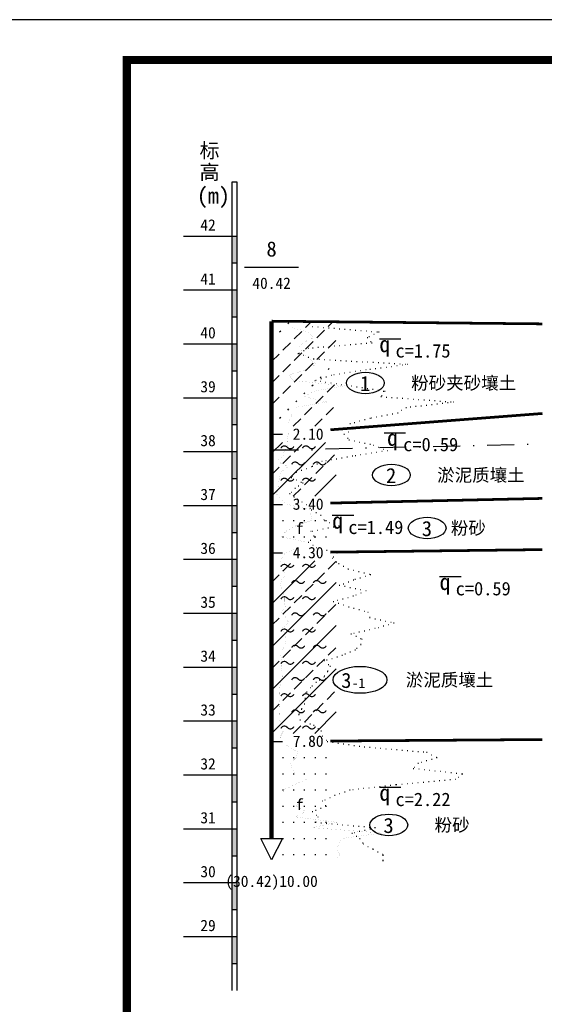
# Model space of a CAD drawing. Header units: millimetres. Extents: x 65530 to 130460, y -103607 to -18875.
# Tile 46 of 73: x 86395 to 87368, y -46923 to -45096. Entities that reach past the tile are written whole.
import ezdxf
from ezdxf.enums import TextEntityAlignment as Align

# ---------------------------------------------------------------- set-up
doc = ezdxf.new("R2010")
doc.units = ezdxf.units.MM
doc.header["$LTSCALE"] = 0.5
for name, color, linetype in [('1', 7, 'Continuous'), ('10', 7, 'Continuous'), ('11', 1, 'Continuous'), ('2', 7, 'Continuous'), ('3', 3, 'Continuous')]:
    doc.layers.add(name, color=color, linetype=linetype)
doc.styles.add('宋体', font='txt')

msp = doc.modelspace()

# ---------------------------------------------------------------- linework, layer by layer
at = {"color": 251}
for p, q in [((86892.25, -45660.24), (86894.25, -45658.24)), ((86925.25, -45667.24), (86937.25, -45655.24)), ((86967.25, -45665.24), (86977.25, -45655.24)), ((86877.25, -45675.24), (86879.25, -45673.24)), ((86904.25, -45688.24), (86918.25, -45674.24)), ((86946.25, -45686.24), (86960.25, -45672.24)), ((86862.25, -45690.24), (86864.25, -45688.24)), ((86883.25, -45709.24), (86897.25, -45695.24)), ((86925.25, -45707.24), (86939.25, -45693.24)), ((86967.25, -45705.24), (86981.25, -45691.24)), ((86862.25, -45730.24), (86876.25, -45716.24)), ((86904.25, -45728.24), (86918.25, -45714.24)), ((86946.25, -45726.24), (86960.25, -45712.24)), ((86883.25, -45749.24), (86897.25, -45735.24)), ((86925.25, -45747.24), (86939.25, -45733.24)), ((86862.25, -45770.24), (86876.25, -45756.24)), ((86904.25, -45768.24), (86918.25, -45754.24)), ((86967.25, -45745.24), (86969.25, -45743.24)), ((86883.25, -45789.24), (86897.25, -45775.24)), ((86937.25, -45775.24), (86939.25, -45773.24)), ((86952.25, -45760.24), (86954.25, -45758.24)), ((86965.25, -45787.24), (86979.25, -45773.24)), ((86922.25, -45790.24), (86924.25, -45788.24)), ((86862.25, -45810.24), (86876.25, -45796.24)), ((86907.25, -45805.24), (86909.25, -45803.24)), ((86944.25, -45808.24), (86958.25, -45794.24)), ((86892.25, -45820.24), (86894.25, -45818.24)), ((86923.25, -45829.24), (86937.25, -45815.24)), ((86963.25, -45829.24), (86977.25, -45815.24)), ((86862.25, -45850.24), (86864.25, -45848.24)), ((86877.25, -45835.24), (86879.25, -45833.24)), ((86902.25, -45850.24), (86916.25, -45836.24)), ((86942.25, -45850.24), (86956.25, -45836.24)), ((86862.25, -45980.24), (86962.25, -45880.24)), ((86862.25, -45900.24), (86882.25, -45880.24)), ((86904.25, -45898.24), (86918.25, -45884.24)), ((86965.25, -45917.24), (86979.25, -45903.24)), ((86883.25, -45919.24), (86897.25, -45905.24)), ((86862.25, -45940.24), (86876.25, -45926.24)), ((86944.25, -45938.24), (86958.25, -45924.24)), ((86923.25, -45959.24), (86937.25, -45945.24)), ((86942.25, -45980.24), (86982.25, -45940.24)), ((86902.25, -45980.24), (86916.25, -45966.24)), ((86882.25, -46025.24), (86884.25, -46025.24)), ((86902.25, -46025.24), (86904.25, -46025.24)), ((86922.25, -46025.24), (86924.25, -46025.24)), ((86942.25, -46025.24), (86944.25, -46025.24)), ((86962.25, -46025.24), (86964.25, -46025.24)), ((86882.25, -46055.24), (86884.25, -46055.24)), ((86902.25, -46055.24), (86904.25, -46055.24)), ((86922.25, -46055.24), (86924.25, -46055.24)), ((86942.25, -46055.24), (86944.25, -46055.24)), ((86962.25, -46055.24), (86964.25, -46055.24)), ((86862.25, -46180.24), (86942.25, -46100.24)), ((86862.25, -46100.24), (86862.25, -46100.24)), ((86967.25, -46115.24), (86981.25, -46101.24)), ((86883.25, -46119.24), (86897.25, -46105.24)), ((86946.25, -46136.24), (86960.25, -46122.24)), ((86862.25, -46140.24), (86876.25, -46126.24)), ((86862.25, -46260.24), (86982.25, -46140.24)), ((86925.25, -46157.24), (86939.25, -46143.24)), ((86904.25, -46178.24), (86918.25, -46164.24)), ((86883.25, -46199.24), (86897.25, -46185.24)), ((86967.25, -46195.24), (86981.25, -46181.24)), ((86862.25, -46220.24), (86876.25, -46206.24)), ((86946.25, -46216.24), (86960.25, -46202.24)), ((86862.25, -46340.24), (86982.25, -46220.24)), ((86925.25, -46237.24), (86939.25, -46223.24)), ((86904.25, -46258.24), (86918.25, -46244.24)), ((86883.25, -46279.24), (86897.25, -46265.24)), ((86967.25, -46275.24), (86981.25, -46261.24)), ((86862.25, -46300.24), (86876.25, -46286.24)), ((86946.25, -46296.24), (86960.25, -46282.24)), ((86862.25, -46420.24), (86982.25, -46300.24)), ((86925.25, -46317.24), (86939.25, -46303.24)), ((86904.25, -46338.24), (86918.25, -46324.24)), ((86883.25, -46359.24), (86897.25, -46345.24)), ((86965.25, -46357.24), (86979.25, -46343.24)), ((86862.25, -46380.24), (86876.25, -46366.24)), ((86944.25, -46378.24), (86958.25, -46364.24)), ((86923.25, -46399.24), (86937.25, -46385.24)), ((86942.25, -46420.24), (86982.25, -46380.24)), ((86902.25, -46420.24), (86916.25, -46406.24)), ((86882.25, -46465.24), (86884.25, -46465.24)), ((86902.25, -46465.24), (86904.25, -46465.24)), ((86922.25, -46465.24), (86924.25, -46465.24)), ((86942.25, -46465.24), (86944.25, -46465.24)), ((86962.25, -46465.24), (86964.25, -46465.24)), ((86882.25, -46495.24), (86884.25, -46495.24)), ((86902.25, -46495.24), (86904.25, -46495.24)), ((86922.25, -46495.24), (86924.25, -46495.24)), ((86942.25, -46495.24), (86944.25, -46495.24)), ((86962.25, -46495.24), (86964.25, -46495.24)), ((86882.25, -46525.24), (86884.25, -46525.24)), ((86902.25, -46525.24), (86904.25, -46525.24)), ((86922.25, -46525.24), (86924.25, -46525.24)), ((86942.25, -46525.24), (86944.25, -46525.24)), ((86962.25, -46525.24), (86964.25, -46525.24)), ((86882.25, -46555.24), (86884.25, -46555.24)), ((86902.25, -46555.24), (86904.25, -46555.24)), ((86922.25, -46555.24), (86924.25, -46555.24)), ((86942.25, -46555.24), (86944.25, -46555.24)), ((86962.25, -46555.24), (86964.25, -46555.24)), ((86882.25, -46585.24), (86884.25, -46585.24)), ((86902.25, -46585.24), (86904.25, -46585.24)), ((86922.25, -46585.24), (86924.25, -46585.24)), ((86942.25, -46585.24), (86944.25, -46585.24)), ((86962.25, -46585.24), (86964.25, -46585.24)), ((86882.25, -46615.24), (86884.25, -46615.24)), ((86902.25, -46615.24), (86904.25, -46615.24)), ((86922.25, -46615.24), (86924.25, -46615.24)), ((86942.25, -46615.24), (86944.25, -46615.24)), ((86962.25, -46615.24), (86964.25, -46615.24)), ((86882.25, -46645.24), (86884.25, -46645.24)), ((86902.25, -46645.24), (86904.25, -46645.24)), ((86922.25, -46645.24), (86924.25, -46645.24)), ((86942.25, -46645.24), (86944.25, -46645.24)), ((86962.25, -46645.24), (86964.25, -46645.24))]:
    msp.add_line(p, q, dxfattribs=at)
at = {"color": 0}
msp.add_lwpolyline([(86218.76, -49550.72), (92518.76, -49550.72), (92518.76, -45095.72), (86218.76, -45095.72)], close=True, dxfattribs=at)
at = {"color": 0, "const_width": 15}
msp.add_lwpolyline([(86593.76, -49475.72), (92443.76, -49475.72), (92443.76, -45170.72), (86593.76, -45170.72)], close=True, dxfattribs=at)
at = {"layer": '1', "color": 251}
for p, q in [((86798.66, -45397.24), (86788.66, -45397.24)), ((86788.66, -45397.24), (86788.66, -46897.24)), ((86798.66, -46897.24), (86798.66, -45397.24)), ((86698.66, -45497.24), (86798.66, -45497.24)), ((86788.66, -45547.24), (86798.66, -45547.24)), ((86812.25, -45555.24), (86912.25, -45555.24)), ((86698.66, -45597.24), (86798.66, -45597.24)), ((86788.66, -45647.24), (86798.66, -45647.24)), ((86698.66, -45697.24), (86798.66, -45697.24)), ((86788.66, -45747.24), (86798.66, -45747.24)), ((86698.66, -45797.24), (86798.66, -45797.24)), ((86788.66, -45847.24), (86798.66, -45847.24)), ((86698.66, -45897.24), (86798.66, -45897.24)), ((86788.66, -45947.24), (86798.66, -45947.24)), ((86698.66, -45997.24), (86798.66, -45997.24)), ((86788.66, -46047.24), (86798.66, -46047.24)), ((86698.66, -46097.24), (86798.66, -46097.24)), ((86788.66, -46147.24), (86798.66, -46147.24)), ((86698.66, -46197.24), (86798.66, -46197.24)), ((86788.66, -46247.24), (86798.66, -46247.24)), ((86698.66, -46297.24), (86798.66, -46297.24)), ((86788.66, -46347.24), (86798.66, -46347.24)), ((86698.66, -46397.24), (86798.66, -46397.24)), ((86788.66, -46447.24), (86798.66, -46447.24)), ((86698.66, -46497.24), (86798.66, -46497.24)), ((86788.66, -46547.24), (86798.66, -46547.24)), ((86698.66, -46597.24), (86798.66, -46597.24)), ((86842.25, -46615.24), (86882.25, -46615.24)), ((86862.25, -46655.24), (86842.25, -46615.24)), ((86882.25, -46615.24), (86862.25, -46655.24)), ((86788.66, -46647.24), (86798.66, -46647.24)), ((86698.66, -46697.24), (86798.66, -46697.24)), ((86788.66, -46747.24), (86798.66, -46747.24)), ((86698.66, -46797.24), (86798.66, -46797.24)), ((86788.66, -46847.24), (86798.66, -46847.24))]:
    msp.add_line(p, q, dxfattribs=at)
at = {"layer": '1', "color": 251, "const_width": 8}
msp.add_lwpolyline([(86862.25, -45655.24), (86862.25, -46615.24)], dxfattribs=at)
at = {"layer": '1', "color": 251}
for points in [[(86788.66, -45497.24), (86798.66, -45497.24), (86788.66, -45547.24), (86798.66, -45547.24)], [(86788.66, -45597.24), (86798.66, -45597.24), (86788.66, -45647.24), (86798.66, -45647.24)], [(86788.66, -45697.24), (86798.66, -45697.24), (86788.66, -45747.24), (86798.66, -45747.24)], [(86788.66, -45797.24), (86798.66, -45797.24), (86788.66, -45847.24), (86798.66, -45847.24)], [(86788.66, -45897.24), (86798.66, -45897.24), (86788.66, -45947.24), (86798.66, -45947.24)], [(86788.66, -45997.24), (86798.66, -45997.24), (86788.66, -46047.24), (86798.66, -46047.24)], [(86788.66, -46097.24), (86798.66, -46097.24), (86788.66, -46147.24), (86798.66, -46147.24)], [(86788.66, -46197.24), (86798.66, -46197.24), (86788.66, -46247.24), (86798.66, -46247.24)], [(86788.66, -46297.24), (86798.66, -46297.24), (86788.66, -46347.24), (86798.66, -46347.24)], [(86788.66, -46397.24), (86798.66, -46397.24), (86788.66, -46447.24), (86798.66, -46447.24)], [(86788.66, -46497.24), (86798.66, -46497.24), (86788.66, -46547.24), (86798.66, -46547.24)], [(86788.66, -46597.24), (86798.66, -46597.24), (86788.66, -46647.24), (86798.66, -46647.24)], [(86788.66, -46697.24), (86798.66, -46697.24), (86788.66, -46747.24), (86798.66, -46747.24)], [(86788.66, -46797.24), (86798.66, -46797.24), (86788.66, -46847.24), (86798.66, -46847.24)]]:
    msp.add_solid(points, dxfattribs=at)
at = {"layer": '10', "color": 251}
for p, q in [((87262.25, -45885.44), (87312.25, -45884.34)), ((87336.25, -45883.81), (87338.25, -45883.81)), ((86862.25, -45894.24), (86912.25, -45893.14)), ((86862.25, -45894.24), (86912.25, -45894.24)), ((86936.25, -45892.61), (86938.25, -45892.61)), ((86936.25, -45894.24), (86938.25, -45894.24)), ((86962.25, -45892.04), (87012.25, -45890.94)), ((87036.25, -45890.41), (87038.25, -45890.41)), ((87062.25, -45889.84), (87112.25, -45888.74)), ((87136.25, -45888.21), (87138.25, -45888.21)), ((87162.25, -45887.64), (87212.25, -45886.54)), ((87236.25, -45886.01), (87238.25, -45886.01))]:
    msp.add_line(p, q, dxfattribs=at)
at = {"layer": '11', "color": 251}
for p, q in [((86937.92, -45665.24), (86938.92, -45665.24)), ((86947.89, -45666.05), (86948.89, -45666.05)), ((86957.85, -45666.86), (86958.85, -45666.86)), ((86967.82, -45667.67), (86968.82, -45667.67)), ((86977.79, -45668.48), (86978.79, -45668.48)), ((86987.75, -45669.29), (86988.75, -45669.29)), ((86997.72, -45670.1), (86998.72, -45670.1)), ((87007.69, -45670.92), (87008.69, -45670.92)), ((87017.66, -45671.73), (87018.66, -45671.73)), ((87027.62, -45672.54), (87028.62, -45672.54)), ((87037.59, -45673.35), (87038.59, -45673.35)), ((87042.81, -45683.73), (87043.81, -45683.73)), ((87047.56, -45674.16), (87048.56, -45674.16)), ((87051.86, -45679.49), (87052.86, -45679.49)), ((87057.52, -45674.97), (87058.52, -45674.97)), ((87060.92, -45675.24), (87061.92, -45675.24)), ((86968.21, -45702.04), (86969.21, -45702.04)), ((86978.17, -45701.19), (86979.17, -45701.19)), ((86988.13, -45700.34), (86989.13, -45700.34)), ((86998.1, -45699.49), (86999.1, -45699.49)), ((87008.06, -45698.64), (87009.06, -45698.64)), ((87018.03, -45697.79), (87019.03, -45697.79)), ((87027.99, -45696.94), (87028.99, -45696.94)), ((87037.95, -45696.09), (87038.95, -45696.09)), ((87039.58, -45685.24), (87040.58, -45685.24)), ((87045.99, -45692.93), (87046.99, -45692.93)), ((87047.92, -45695.24), (87048.92, -45695.24)), ((87062.25, -45687.75), (87102.25, -45687.75)), ((86911.25, -45715.24), (86912.25, -45715.24)), ((86912.82, -45714.43), (86913.82, -45714.43)), ((86920.71, -45718.5), (86921.71, -45718.5)), ((86921.7, -45709.84), (86922.7, -45709.84)), ((86930.58, -45705.24), (86931.58, -45705.24)), ((86938.32, -45704.58), (86939.32, -45704.58)), ((86948.28, -45703.73), (86949.28, -45703.73)), ((86958.24, -45702.89), (86959.24, -45702.89)), ((86930.16, -45721.76), (86931.16, -45721.76)), ((86939.61, -45725.02), (86940.61, -45725.02)), ((86940.25, -45725.24), (86941.25, -45725.24)), ((86950.24, -45725.82), (86951.24, -45725.82)), ((86960.22, -45726.39), (86961.22, -45726.39)), ((86970.2, -45726.96), (86971.2, -45726.96)), ((86980.19, -45727.54), (86981.19, -45727.54)), ((86990.17, -45728.11), (86991.17, -45728.11)), ((87000.15, -45728.69), (87001.15, -45728.69)), ((87010.14, -45729.26), (87011.14, -45729.26)), ((87020.12, -45729.83), (87021.12, -45729.83)), ((87030.1, -45730.41), (87031.1, -45730.41)), ((87040.09, -45730.98), (87041.09, -45730.98)), ((87050.07, -45731.55), (87051.07, -45731.55)), ((87060.05, -45732.13), (87061.05, -45732.13)), ((87070.04, -45732.7), (87071.04, -45732.7)), ((87080.02, -45733.28), (87081.02, -45733.28)), ((87090, -45733.85), (87091, -45733.85)), ((87094.42, -45737.81), (87095.42, -45737.81)), ((87099.99, -45734.42), (87100.99, -45734.42)), ((87104.33, -45736.53), (87105.33, -45736.53)), ((87109.97, -45735), (87110.97, -45735)), ((87114.25, -45735.24), (87115.25, -45735.24)), ((86972.58, -45755.24), (86973.58, -45755.24)), ((86977.63, -45754.46), (86978.63, -45754.46)), ((86987.51, -45752.92), (86988.51, -45752.92)), ((86997.39, -45751.39), (86998.39, -45751.39)), ((87007.27, -45749.85), (87008.27, -45749.85)), ((87017.16, -45748.31), (87018.16, -45748.31)), ((87027.04, -45746.78), (87028.04, -45746.78)), ((87036.92, -45745.24), (87037.92, -45745.24)), ((87044.83, -45744.22), (87045.83, -45744.22)), ((87054.75, -45742.94), (87055.75, -45742.94)), ((87064.66, -45741.66), (87065.66, -45741.66)), ((87074.58, -45740.37), (87075.58, -45740.37)), ((87084.5, -45739.09), (87085.5, -45739.09)), ((86942.25, -45765.24), (86943.25, -45765.24)), ((86944.09, -45764.64), (86945.09, -45764.64)), ((86952.15, -45766.7), (86953.15, -45766.7)), ((86953.59, -45761.5), (86954.59, -45761.5)), ((86962.04, -45768.15), (86963.04, -45768.15)), ((86963.09, -45758.37), (86964.09, -45758.37)), ((86971.93, -45769.61), (86972.93, -45769.61)), ((86981.83, -45771.06), (86982.83, -45771.06)), ((86991.72, -45772.52), (86992.72, -45772.52)), ((87001.61, -45773.97), (87002.61, -45773.97)), ((87010.25, -45775.24), (87011.25, -45775.24)), ((87020.12, -45776.84), (87021.12, -45776.84)), ((87029.99, -45778.44), (87030.99, -45778.44)), ((87039.86, -45780.05), (87040.86, -45780.05)), ((87049.74, -45781.65), (87050.74, -45781.65)), ((87059.61, -45783.25), (87060.61, -45783.25)), ((87066.18, -45793.44), (87067.18, -45793.44)), ((87069.48, -45784.85), (87070.48, -45784.85)), ((87071.92, -45785.24), (87072.92, -45785.24)), ((87064.92, -45795.24), (87065.92, -45795.24)), ((87074.89, -45795.99), (87075.89, -45795.99)), ((87084.86, -45796.73), (87085.86, -45796.73)), ((87094.83, -45797.48), (87095.83, -45797.48)), ((87104.81, -45798.22), (87105.81, -45798.22)), ((87114.78, -45798.96), (87115.78, -45798.96)), ((87124.75, -45799.71), (87125.75, -45799.71)), ((87134.72, -45800.45), (87135.72, -45800.45)), ((87144.7, -45801.2), (87145.7, -45801.2)), ((87149.24, -45810.93), (87150.24, -45810.93)), ((87154.67, -45801.94), (87155.67, -45801.94)), ((87159.18, -45809.79), (87160.18, -45809.79)), ((87164.64, -45802.68), (87165.64, -45802.68)), ((87169.11, -45808.66), (87170.11, -45808.66)), ((87174.61, -45803.43), (87175.61, -45803.43)), ((87179.05, -45807.52), (87180.05, -45807.52)), ((87184.59, -45804.17), (87185.59, -45804.17)), ((87188.98, -45806.38), (87189.98, -45806.38)), ((87194.56, -45804.92), (87195.56, -45804.92)), ((87198.92, -45805.24), (87199.92, -45805.24)), ((87076.29, -45829.07), (87077.29, -45829.07)), ((87086.1, -45827.16), (87087.1, -45827.16)), ((87095.92, -45825.24), (87096.92, -45825.24)), ((87103.16, -45820.62), (87104.16, -45820.62)), ((87111.58, -45815.24), (87112.58, -45815.24)), ((87119.44, -45814.34), (87120.44, -45814.34)), ((87129.37, -45813.21), (87130.37, -45813.21)), ((87139.31, -45812.07), (87140.31, -45812.07)), ((87007.58, -45845.24), (87008.58, -45845.24)), ((87015.62, -45843.07), (87016.62, -45843.07)), ((87025.28, -45840.46), (87026.28, -45840.46)), ((87034.93, -45837.85), (87035.93, -45837.85)), ((87044.58, -45835.24), (87045.58, -45835.24)), ((87046.84, -45834.8), (87047.84, -45834.8)), ((87056.66, -45832.89), (87057.66, -45832.89)), ((87066.47, -45830.98), (87067.47, -45830.98)), ((86996.58, -45865.24), (86997.58, -45865.24)), ((87004.1, -45860.54), (87005.1, -45860.54)), ((87012.06, -45854.19), (87013.06, -45854.19)), ((87012.58, -45855.24), (87013.58, -45855.24)), ((87071.04, -45862.75), (87111.04, -45862.75)), ((87003.27, -45872.68), (87004.27, -45872.68)), ((87005.58, -45875.24), (87006.58, -45875.24)), ((87015.35, -45877.38), (87016.35, -45877.38)), ((87025.12, -45879.52), (87026.12, -45879.52)), ((87034.89, -45881.66), (87035.89, -45881.66)), ((87044.66, -45883.8), (87045.66, -45883.8)), ((87027.17, -45902.88), (87028.17, -45902.88)), ((87037.05, -45901.36), (87038.05, -45901.36)), ((87046.94, -45899.83), (87047.94, -45899.83)), ((87051.25, -45885.24), (87052.25, -45885.24)), ((87056.82, -45898.3), (87057.82, -45898.3)), ((87060.55, -45888.91), (87061.55, -45888.91)), ((87066.7, -45896.77), (87067.7, -45896.77)), ((87069.85, -45892.59), (87070.85, -45892.59)), ((87076.58, -45895.24), (87077.58, -45895.24)), ((86946.4, -45919.9), (86947.4, -45919.9)), ((86955.25, -45915.24), (86956.25, -45915.24)), ((86962.68, -45913.93), (86963.68, -45913.93)), ((86972.53, -45912.19), (86973.53, -45912.19)), ((86982.37, -45910.46), (86983.37, -45910.46)), ((86992.22, -45908.72), (86993.22, -45908.72)), ((87002.07, -45906.98), (87003.07, -45906.98)), ((87011.92, -45905.24), (87012.92, -45905.24)), ((87017.29, -45904.41), (87018.29, -45904.41)), ((86906.58, -45935.24), (86907.58, -45935.24)), ((86907.82, -45934.83), (86908.82, -45934.83)), ((86917.3, -45931.63), (86918.3, -45931.63)), ((86926.78, -45928.44), (86927.78, -45928.44)), ((86936.25, -45925.24), (86937.25, -45925.24)), ((86937.55, -45924.56), (86938.55, -45924.56)), ((86898.58, -45945.24), (86899.58, -45945.24)), ((86900.34, -45943.05), (86901.34, -45943.05)), ((86907.64, -45949.49), (86908.64, -45949.49)), ((86916.69, -45953.73), (86917.69, -45953.73)), ((86919.92, -45955.24), (86920.92, -45955.24)), ((86895.58, -45975.24), (86896.58, -45975.24)), ((86898.51, -45972.31), (86899.51, -45972.31)), ((86905.58, -45965.24), (86906.58, -45965.24)), ((86911.72, -45960.96), (86912.72, -45960.96)), ((86903.72, -45981.06), (86904.72, -45981.06)), ((86909.58, -45985.24), (86910.58, -45985.24)), ((86918.16, -45990.39), (86919.16, -45990.39)), ((86926.25, -45995.24), (86927.25, -45995.24)), ((86933.2, -46002.43), (86934.2, -46002.43)), ((86935.92, -46005.24), (86936.92, -46005.24)), ((86944.58, -46010.24), (86945.58, -46010.24)), ((86953.24, -46015.24), (86954.24, -46015.24)), ((86953.25, -46015.24), (86954.25, -46015.24)), ((86958.99, -46023.44), (86959.99, -46023.44)), ((86960.25, -46025.24), (86961.25, -46025.24)), ((86969.6, -46028.79), (86970.6, -46028.79)), ((86974.72, -46015.24), (87014.72, -46015.24)), ((86934.92, -46045.24), (86935.92, -46045.24)), ((86937.5, -46044.74), (86938.5, -46044.74)), ((86947.31, -46042.84), (86948.31, -46042.84)), ((86957.13, -46040.94), (86958.13, -46040.94)), ((86966.95, -46039.04), (86967.95, -46039.04)), ((86976.77, -46037.14), (86977.77, -46037.14)), ((86978.95, -46032.34), (86979.95, -46032.34)), ((86986.58, -46035.24), (86987.58, -46035.24)), ((86930.25, -46065.24), (86931.25, -46065.24)), ((86933.85, -46061.97), (86934.85, -46061.97)), ((86940.27, -46053.69), (86941.27, -46053.69)), ((86941.25, -46055.24), (86942.25, -46055.24)), ((86938.51, -46070.88), (86939.51, -46070.88)), ((86944.92, -46075.24), (86945.92, -46075.24)), ((86954.59, -46077.77), (86955.59, -46077.77)), ((86964.27, -46080.29), (86965.27, -46080.29)), ((86973.95, -46082.82), (86974.95, -46082.82)), ((86983.25, -46085.24), (86984.25, -46085.24)), ((86974.58, -46095.24), (86975.58, -46095.24)), ((86976.7, -46092.8), (86977.7, -46092.8)), ((86982.27, -46101.64), (86983.27, -46101.64)), ((86986.58, -46105.24), (86987.58, -46105.24)), ((86995.29, -46110.17), (86996.29, -46110.17)), ((87003.99, -46115.09), (87004.99, -46115.09)), ((87004.25, -46115.24), (87005.25, -46115.24)), ((87013.97, -46117.61), (87014.97, -46117.61)), ((87023.68, -46119.98), (87024.68, -46119.98)), ((87033.4, -46122.35), (87034.4, -46122.35)), ((87004.58, -46138.83), (87005.58, -46138.83)), ((87013.92, -46135.24), (87014.92, -46135.24)), ((87016.67, -46134.36), (87017.67, -46134.36)), ((87026.2, -46131.32), (87027.2, -46131.32)), ((87035.72, -46128.28), (87036.72, -46128.28)), ((87043.11, -46124.72), (87044.11, -46124.72)), ((87045.25, -46125.24), (87046.25, -46125.24)), ((87173.96, -46129.12), (87213.96, -46129.12)), ((86987.92, -46145.24), (86988.92, -46145.24)), ((86995.25, -46142.42), (86996.25, -46142.42)), ((86997.72, -46147.24), (86998.72, -46147.24)), ((87007.51, -46149.24), (87008.51, -46149.24)), ((87017.31, -46151.24), (87018.31, -46151.24)), ((87027.11, -46153.24), (87028.11, -46153.24)), ((87027.71, -46159.14), (87028.71, -46159.14)), ((87036.91, -46155.24), (87037.91, -46155.24)), ((87036.92, -46155.24), (87037.92, -46155.24)), ((86976.58, -46175.24), (86977.58, -46175.24)), ((86984.31, -46173.14), (86985.31, -46173.14)), ((86993.96, -46170.51), (86994.96, -46170.51)), ((87003.6, -46167.87), (87004.6, -46167.87)), ((87013.25, -46165.24), (87014.25, -46165.24)), ((87018.5, -46163.03), (87019.5, -46163.03)), ((86986.01, -46178.57), (86987.01, -46178.57)), ((86995.44, -46181.9), (86996.44, -46181.9)), ((87004.87, -46185.23), (87005.87, -46185.23)), ((87004.92, -46185.24), (87005.92, -46185.24)), ((87014.55, -46187.94), (87015.55, -46187.94)), ((87024.18, -46190.64), (87025.18, -46190.64)), ((87033.8, -46193.34), (87034.8, -46193.34)), ((87040.58, -46195.24), (87041.58, -46195.24)), ((87044.03, -46204.63), (87045.03, -46204.63)), ((87044.25, -46205.24), (87045.25, -46205.24)), ((87054.01, -46207.44), (87055.01, -46207.44)), ((87063.76, -46209.64), (87064.76, -46209.64)), ((87073.52, -46211.84), (87074.52, -46211.84)), ((87024.33, -46231.89), (87025.33, -46231.89)), ((87034.08, -46229.68), (87035.08, -46229.68)), ((87043.83, -46227.46), (87044.83, -46227.46)), ((87053.58, -46225.24), (87054.58, -46225.24)), ((87059.74, -46223.48), (87060.74, -46223.48)), ((87069.35, -46220.74), (87070.35, -46220.74)), ((87078.97, -46217.99), (87079.97, -46217.99)), ((87083.27, -46214.04), (87084.27, -46214.04)), ((87088.58, -46215.24), (87089.58, -46215.24)), ((87009.58, -46235.24), (87010.58, -46235.24)), ((87014.58, -46234.11), (87015.58, -46234.11)), ((87018.53, -46239.72), (87019.53, -46239.72)), ((87027.47, -46244.19), (87028.47, -46244.19)), ((87029.58, -46245.24), (87030.58, -46245.24)), ((87016.92, -46265.24), (87017.92, -46265.24)), ((87020.07, -46262.2), (87021.07, -46262.2)), ((87027.25, -46255.24), (87028.25, -46255.24)), ((87027.31, -46254.98), (87028.31, -46254.98)), ((86960.25, -46285.24), (86961.25, -46285.24)), ((86964.23, -46284.02), (86965.23, -46284.02)), ((86973.79, -46281.1), (86974.79, -46281.1)), ((86983.36, -46278.17), (86984.36, -46278.17)), ((86992.92, -46275.24), (86993.92, -46275.24)), ((86998.46, -46272.94), (86999.46, -46272.94)), ((87007.69, -46269.09), (87008.69, -46269.09)), ((86965.58, -46305.24), (86966.58, -46305.24)), ((86966.11, -46304.19), (86967.11, -46304.19)), ((86967.44, -46292.2), (86968.44, -46292.2)), ((86970.58, -46295.24), (86971.58, -46295.24)), ((86950.72, -46320.96), (86951.72, -46320.96)), ((86958.92, -46315.24), (86959.92, -46315.24)), ((86960.04, -46313.56), (86961.04, -46313.56)), ((86933.58, -46335.24), (86934.58, -46335.24)), ((86937.19, -46331.97), (86938.19, -46331.97)), ((86944.58, -46325.24), (86945.58, -46325.24)), ((86923.92, -46355.24), (86924.92, -46355.24)), ((86923.93, -46355.16), (86924.93, -46355.16)), ((86925.25, -46345.24), (86926.25, -46345.24)), ((86927.18, -46342.93), (86928.18, -46342.93)), ((86917.25, -46375.24), (86918.25, -46375.24)), ((86917.99, -46373.94), (86918.99, -46373.94)), ((86922.92, -46365.19), (86923.92, -46365.19)), ((86922.92, -46365.24), (86923.92, -46365.24)), ((86912.25, -46385.24), (86913.25, -46385.24)), ((86912.78, -46384.19), (86913.78, -46384.19)), ((86914.83, -46394.91), (86915.83, -46394.91)), ((86914.92, -46395.24), (86915.92, -46395.24)), ((86924.22, -46398.91), (86925.22, -46398.91)), ((86933.52, -46402.59), (86934.52, -46402.59)), ((86940.25, -46405.24), (86941.25, -46405.24)), ((86948.32, -46411.15), (86949.32, -46411.15)), ((86953.92, -46415.24), (86954.92, -46415.24)), ((86956.49, -46424.91), (86957.49, -46424.91)), ((86956.58, -46425.24), (86957.58, -46425.24)), ((86963.27, -46432.68), (86964.27, -46432.68)), ((86965.58, -46435.24), (86966.58, -46435.24)), ((86975.48, -46436.68), (86976.48, -46436.68)), ((86985.38, -46438.13), (86986.38, -46438.13)), ((86995.27, -46439.57), (86996.27, -46439.57)), ((87005.17, -46441.01), (87006.17, -46441.01)), ((87015.06, -46442.45), (87016.06, -46442.45)), ((87024.96, -46443.89), (87025.96, -46443.89)), ((87034.25, -46445.24), (87035.25, -46445.24)), ((87044.21, -46446.1), (87045.21, -46446.1)), ((87054.18, -46446.97), (87055.18, -46446.97)), ((87064.14, -46447.83), (87065.14, -46447.83)), ((87074.1, -46448.69), (87075.1, -46448.69)), ((87084.07, -46449.55), (87085.07, -46449.55)), ((87094.03, -46450.41), (87095.03, -46450.41)), ((87103.99, -46451.27), (87104.99, -46451.27)), ((87113.95, -46452.13), (87114.95, -46452.13)), ((87123.92, -46453), (87124.92, -46453)), ((87133.88, -46453.86), (87134.88, -46453.86)), ((87143.84, -46454.72), (87144.84, -46454.72)), ((87149.92, -46455.24), (87150.92, -46455.24)), ((87158.73, -46459.97), (87159.73, -46459.97)), ((87158.97, -46467.99), (87159.97, -46467.99)), ((87167.55, -46464.69), (87168.55, -46464.69)), ((87168.58, -46465.24), (87169.58, -46465.24)), ((87125.25, -46485.24), (87126.25, -46485.24)), ((87127.18, -46482.93), (87128.18, -46482.93)), ((87133.58, -46475.24), (87134.58, -46475.24)), ((87135.19, -46486.34), (87136.19, -46486.34)), ((87139.74, -46473.48), (87140.74, -46473.48)), ((87145.13, -46487.43), (87146.13, -46487.43)), ((87149.35, -46470.74), (87150.35, -46470.74)), ((87155.07, -46488.52), (87156.07, -46488.52)), ((87165.01, -46489.61), (87166.01, -46489.61)), ((87174.95, -46490.7), (87175.95, -46490.7)), ((87184.89, -46491.8), (87185.89, -46491.8)), ((87193.29, -46506.14), (87194.29, -46506.14)), ((87194.83, -46492.89), (87195.83, -46492.89)), ((87203.25, -46505.24), (87204.25, -46505.24)), ((87204.77, -46493.98), (87205.77, -46493.98)), ((87208.33, -46501.34), (87209.33, -46501.34)), ((87214.71, -46495.07), (87215.71, -46495.07)), ((87216.25, -46495.24), (87217.25, -46495.24)), ((87012.8, -46524.55), (87013.8, -46524.55)), ((87022.73, -46523.39), (87023.73, -46523.39)), ((87032.66, -46522.23), (87033.66, -46522.23)), ((87042.59, -46521.06), (87043.59, -46521.06)), ((87052.52, -46519.9), (87053.52, -46519.9)), ((87062.25, -46520.24), (87102.25, -46520.24)), ((87062.46, -46518.73), (87063.46, -46518.73)), ((87072.39, -46517.57), (87073.39, -46517.57)), ((87082.32, -46516.41), (87083.32, -46516.41)), ((87092.25, -46515.24), (87093.25, -46515.24)), ((87093.7, -46515.11), (87094.7, -46515.11)), ((87103.65, -46514.22), (87104.65, -46514.22)), ((87113.61, -46513.32), (87114.61, -46513.32)), ((87123.57, -46512.42), (87124.57, -46512.42)), ((87133.53, -46511.52), (87134.53, -46511.52)), ((87143.49, -46510.63), (87144.49, -46510.63)), ((87153.45, -46509.73), (87154.45, -46509.73)), ((87163.41, -46508.83), (87164.41, -46508.83)), ((87173.37, -46507.93), (87174.37, -46507.93)), ((87183.33, -46507.04), (87184.33, -46507.04)), ((86970.1, -46539.28), (86971.1, -46539.28)), ((86979.25, -46535.24), (86980.25, -46535.24)), ((86988.11, -46532.04), (86989.11, -46532.04)), ((86997.51, -46528.64), (86998.51, -46528.64)), ((87006.92, -46525.24), (87007.92, -46525.24)), ((86953.3, -46558.96), (86954.3, -46558.96)), ((86956.58, -46545.24), (86957.58, -46545.24)), ((86960.95, -46543.32), (86961.95, -46543.32)), ((86961.73, -46553.82), (86962.73, -46553.82)), ((86962.58, -46555.24), (86963.58, -46555.24)), ((86937.58, -46565.24), (86938.58, -46565.24)), ((86944.02, -46562.67), (86945.02, -46562.67)), ((86944.77, -46572.2), (86945.77, -46572.2)), ((86947.92, -46575.24), (86948.92, -46575.24)), ((86943.92, -46585.24), (86944.92, -46585.24)), ((86944.2, -46584.53), (86945.2, -46584.53)), ((86953.88, -46586.15), (86954.88, -46586.15)), ((86963.84, -46587.05), (86964.84, -46587.05)), ((86973.8, -46587.95), (86974.8, -46587.95)), ((86983.75, -46588.85), (86984.75, -46588.85)), ((86993.71, -46589.76), (86994.71, -46589.76)), ((87003.67, -46590.66), (87004.67, -46590.66)), ((87013.63, -46591.56), (87014.63, -46591.56)), ((87023.59, -46592.46), (87024.59, -46592.46)), ((87033.55, -46593.37), (87034.55, -46593.37)), ((87043.51, -46594.27), (87044.51, -46594.27)), ((87044.51, -46597.51), (87045.51, -46597.51)), ((87053.47, -46595.17), (87054.47, -46595.17)), ((87054.25, -46595.24), (87055.25, -46595.24)), ((87011.25, -46605.24), (87012.25, -46605.24)), ((87015.29, -46604.3), (87016.29, -46604.3)), ((87019.45, -46610.96), (87020.45, -46610.96)), ((87025.03, -46602.04), (87026.03, -46602.04)), ((87025.58, -46615.24), (87026.58, -46615.24)), ((87034.77, -46599.77), (87035.77, -46599.77)), ((87030.94, -46623.69), (87031.94, -46623.69)), ((87031.92, -46625.24), (87032.92, -46625.24)), ((87040.7, -46630.03), (87041.7, -46630.03)), ((87049.48, -46634.82), (87050.48, -46634.82)), ((87050.25, -46635.24), (87051.25, -46635.24)), ((87059.07, -46639.97), (87060.07, -46639.97)), ((87067.88, -46644.69), (87068.88, -46644.69)), ((87068.92, -46645.24), (87068.92, -46647.24)), ((87068.92, -46655.24), (87068.92, -46657.24)), ((87068.92, -46655.24), (87068.92, -46657.24))]:
    msp.add_line(p, q, dxfattribs=at)
at = {"layer": '11', "color": 251, "const_width": 0.1}
msp.add_lwpolyline([(86894.58, -45665.24), (86928.58, -45675.24), (86941.58, -45685.24), (86920.25, -45695.24), (86912.25, -45705.24), (86923.25, -45715.24), (86931.58, -45725.24), (86944.92, -45735.24), (86926.25, -45745.24), (86894.58, -45755.24), (86901.25, -45765.24), (86996.92, -45775.24), (86941.25, -45785.24), (86922.92, -45795.24), (86965.58, -45805.24), (86906.58, -45815.24), (86901.58, -45825.24), (86896.92, -45835.24), (86892.92, -45845.24), (86897.92, -45855.24), (86893.25, -45865.24), (86891.58, -45875.24), (86892.25, -45885.24), (86885.92, -45895.24), (86883.58, -45905.24), (86871.92, -45915.24), (86893.25, -45925.24), (86878.58, -45935.24), (86877.25, -45945.24), (86875.25, -45955.24), (86875.92, -45965.24), (86870.58, -45975.24), (86879.25, -45985.24), (86890.92, -45995.24), (86934.58, -46005.24), (86935.25, -46015.24), (86936.92, -46025.24), (86906.92, -46035.24), (86888.92, -46045.24), (86879.58, -46055.24), (86925.92, -46065.24), (86910.92, -46075.24), (86887.58, -46085.24), (86881.25, -46095.24), (86878.25, -46105.24), (86880.25, -46115.24), (86887.92, -46125.24), (86880.92, -46135.24), (86878.58, -46145.24), (86882.92, -46155.24), (86885.58, -46165.24), (86885.58, -46175.24), (86887.58, -46185.24), (86880.58, -46195.24), (86889.25, -46205.24), (86893.92, -46215.24), (86880.25, -46225.24), (86886.58, -46235.24), (86888.58, -46245.24), (86887.25, -46255.24), (86882.58, -46265.24), (86879.25, -46275.24), (86880.92, -46285.24), (86879.92, -46295.24), (86881.58, -46305.24), (86881.92, -46315.24), (86879.58, -46325.24), (86877.58, -46335.24), (86876.92, -46345.24), (86877.25, -46355.24), (86877.92, -46365.24), (86877.25, -46375.24), (86876.92, -46385.24), (86876.58, -46395.24), (86884.25, -46405.24), (86884.25, -46415.24), (86879.25, -46425.24), (86879.92, -46435.24), (86895.25, -46445.24), (86911.58, -46455.24), (86907.58, -46465.24), (86897.92, -46475.24), (86899.58, -46485.24), (86907.92, -46495.24), (86927.92, -46505.24), (86905.58, -46515.24), (86883.58, -46525.24), (86884.25, -46535.24), (86914.25, -46545.24), (86907.25, -46555.24), (86925.58, -46565.24), (86906.58, -46575.24), (86983.92, -46585.24), (86937.92, -46595.24), (87066.92, -46605.24), (86992.92, -46615.24), (86987.25, -46625.24), (86982.58, -46635.24), (86988.58, -46645.24), (86982.92, -46655.24)], dxfattribs=at)
at = {"layer": '2', "color": 251}
for p, q in [((86862.25, -45865.24), (86882.25, -45865.24)), ((86862.25, -45995.24), (86882.25, -45995.24)), ((86862.25, -46085.24), (86882.25, -46085.24)), ((86862.25, -46435.24), (86882.25, -46435.24))]:
    msp.add_line(p, q, dxfattribs=at)
at = {"layer": '3', "color": 251, "const_width": 5}
for points in [[(86862.25, -45655.24), (87364.91, -45660.27)], [(86971.5, -45856.83), (87364.91, -45826.54)], [(86971.5, -45992.84), (87364.91, -45984.18)], [(86971.5, -46083.93), (87364.91, -46079.21)], [(86971.5, -46434.48), (87364.91, -46431.72)]]:
    msp.add_lwpolyline(points, dxfattribs=at)
at = {"layer": '3', "color": 251}
for centre, major_axis, ratio in [((87036.26, -45769.99), (35, 0), 0.5714286), ((87084.58, -45940.78), (35, 0), 0.5714286), ((87150.94, -46039.17), (35, 0), 0.5714286), ((87026.41, -46320.94), (50, 0), 0.5), ((87079.78, -46590.15), (35, 0), 0.5714286)]:
    msp.add_ellipse(centre, major_axis=major_axis, ratio=ratio, dxfattribs=at)

# ---------------------------------------------------------------- texts
at = {"color": 251, "style": '宋体'}
for s, p in [('～', (86877.25, -45900.24)), ('～', (86917.25, -45900.24)), ('～', (86897.25, -45930.24)), ('～', (86937.25, -45930.24)), ('～', (86877.25, -45960.24)), ('～', (86917.25, -45960.24)), ('f', (86907.25, -46050.24)), ('～', (86877.25, -46120.24)), ('～', (86917.25, -46120.24)), ('～', (86897.25, -46150.24)), ('～', (86937.25, -46150.24)), ('～', (86877.25, -46180.24)), ('～', (86917.25, -46180.24)), ('～', (86897.25, -46210.24)), ('～', (86937.25, -46210.24)), ('～', (86877.25, -46240.24)), ('～', (86917.25, -46240.24)), ('～', (86897.25, -46270.24)), ('～', (86937.25, -46270.24)), ('～', (86877.25, -46300.24)), ('～', (86917.25, -46300.24)), ('～', (86897.25, -46330.24)), ('～', (86937.25, -46330.24)), ('～', (86877.25, -46360.24)), ('～', (86917.25, -46360.24)), ('～', (86897.25, -46390.24)), ('～', (86937.25, -46390.24)), ('～', (86877.25, -46420.24)), ('～', (86917.25, -46420.24)), ('f', (86907.25, -46562.74))]:
    msp.add_text(s, height=21, dxfattribs=at).set_placement(p)
at = {"layer": '1', "color": 251, "style": '宋体'}
for s, height, p in [('标', 27.2, (86728.66, -45352.24)), ('高', 27.2, (86728.66, -45392.24)), ('(m)', 30, (86723.66, -45437.24))]:
    msp.add_text(s, height=height, dxfattribs=at).set_placement(p)
for s, p in [('42', (86758.66, -45487.24)), ('41', (86758.66, -45587.24)), ('40', (86758.66, -45687.24)), ('39', (86758.66, -45787.24)), ('38', (86758.66, -45887.24)), ('37', (86758.66, -45987.24)), ('36', (86758.66, -46087.24)), ('35', (86758.66, -46187.24)), ('34', (86758.66, -46287.24)), ('33', (86758.66, -46387.24)), ('32', (86758.66, -46487.24)), ('31', (86758.66, -46587.24)), ('30', (86758.66, -46687.24)), ('29', (86758.66, -46787.24))]:
    msp.add_text(s, height=21, dxfattribs=at).set_placement(p, align=Align.RIGHT)
for s, height, p in [('8', 28, (86862.25, -45535.24)), ('40.42', 21, (86862.25, -45595.24)), ('(30.42)10.00', 21, (86862.25, -46705.24))]:
    msp.add_text(s, height=height, dxfattribs=at).set_placement(p, align=Align.CENTER)
at = {"layer": '11', "color": 251, "style": '宋体'}
for s, height, p in [('q', 30, (87062.25, -45712.75)), ('c=1.75', 25, (87092.25, -45722.75)), ('q', 30, (87076.51, -45886.49)), ('c=0.59', 25, (87106.51, -45896.49)), ('q', 30, (86974.72, -46040.24)), ('c=1.49', 25, (87004.72, -46050.24)), ('q', 30, (87173.96, -46154.12)), ('c=0.59', 25, (87203.96, -46164.12)), ('q', 30, (87062.25, -46545.24)), ('c=2.22', 25, (87092.25, -46555.24))]:
    msp.add_text(s, height=height, dxfattribs=at).set_placement(p)
at = {"layer": '2', "color": 251, "style": '宋体'}
for s, p in [(' 2.10', (86887.25, -45875.24)), (' 3.40', (86887.25, -46005.24)), (' 4.30', (86887.25, -46095.24)), (' 7.80', (86887.25, -46445.24))]:
    msp.add_text(s, height=21, dxfattribs=at).set_placement(p)
at = {"layer": '3', "color": 251, "style": '宋体'}
for s, height, p in [('1', 28, (87026.26, -45784.99)), ('粉砂夹砂壤土', 23.8, (87121.26, -45781.99)), ('2', 28, (87074.58, -45955.78)), ('淤泥质壤土', 23.8, (87169.58, -45952.78)), ('3', 28, (87140.94, -46054.17)), ('粉砂', 23.8, (87194.95, -46051.17)), ('3', 28, (86991.41, -46335.94)), ('-1', 18, (87011.41, -46335.94)), ('淤泥质壤土', 23.8, (87111.41, -46332.94)), ('3', 28, (87069.78, -46605.15)), ('粉砂', 23.8, (87164.78, -46602.15))]:
    msp.add_text(s, height=height, dxfattribs=at).set_placement(p)

doc.saveas('drawing.dxf')
